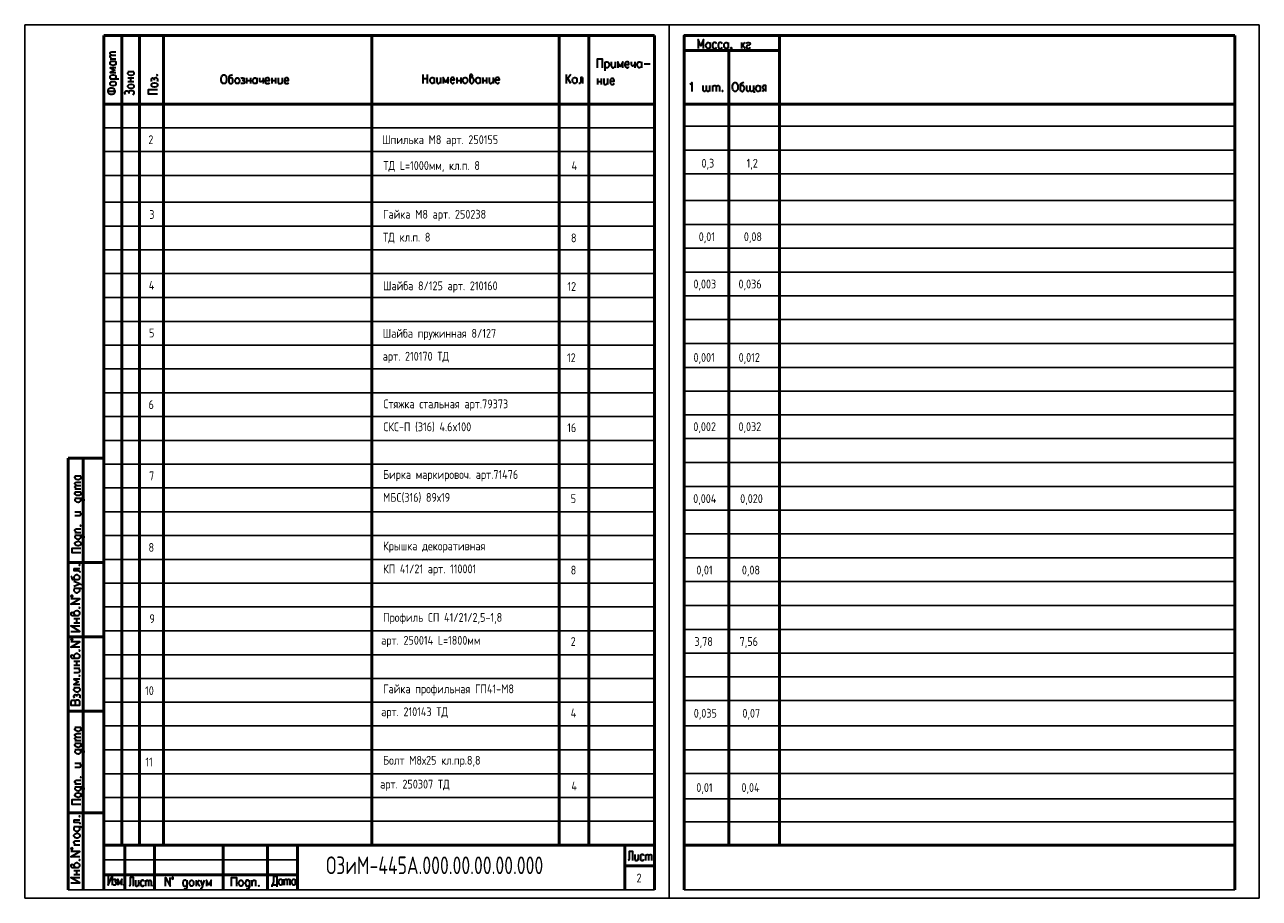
# Model space of a CAD drawing. Header units: millimetres. Extents: x -2 to 1280, y -3 to 601.
# Tile 1 of 9: x -2 to 418, y -3 to 294. Entities that reach past the tile are written whole.
import ezdxf

# ---------------------------------------------------------------- set-up
doc = ezdxf.new("R2010")
doc.units = ezdxf.units.MM
doc.layers.add('текст', color=7, linetype='Continuous')
doc.styles.add('simplex', font='simplex.shx', dxfattribs={"width": 0.9})
doc.styles.add('Style1', font='romans.shx', dxfattribs={"width": 0.8})

msp = doc.modelspace()

# ---------------------------------------------------------------- linework, layer by layer
at = {"color": 7, "lineweight": 25}
for p, q in [((-1.79, 2.93), (-1.79, 293.6)), ((217.49, -3.49), (217.49, 293.51)), ((418.21, -3.49), (418.21, 293.6))]:
    msp.add_line(p, q, dxfattribs=at)
for p, q in [((-1.79, -3.49), (-1.79, 293.51)), ((-1.79, 293.51), (418.21, 293.51)), ((418.21, -3.49), (418.21, 293.51)), ((-1.79, -3.49), (418.21, -3.49)), ((212.41, -0.59), (13.02, -0.59)), ((409.85, -0.59), (222.57, -0.59))]:
    msp.add_line(p, q)
at = {"color": 7, "lineweight": 50}
for p, q in [((25.13, 289.9), (25.13, -0.59)), ((31.22, 289.9), (31.22, 14.56)), ((37.32, 289.9), (37.32, 14.56)), ((45.45, 289.9), (45.45, 14.56)), ((116.31, 289.9), (116.31, 14.56)), ((180.07, 289.9), (180.07, 14.56)), ((190.14, 289.9), (190.14, 14.56)), ((212.41, -0.59), (212.41, 289.9)), ((222.57, 289.9), (222.57, -0.59)), ((255, 289.9), (255, 14.58)), ((255, 289.9), (255, 284.82)), ((409.85, -0.59), (409.85, 289.9)), ((237.72, 284.82), (237.72, 14.58)), ((13.02, 146.14), (13.02, -0.59)), ((18.1, -0.59), (18.1, 146.14)), ((25.13, -0.59), (25.13, 137.08)), ((25.13, 137.08), (25.13, -0.59)), ((25.13, -0.59), (25.13, 137.08)), ((25.13, -0.59), (25.13, 64.09)), ((25.13, 64.09), (25.13, -0.59)), ((212.41, 64.09), (212.41, -0.59)), ((212.41, -0.59), (212.41, 64.09)), ((25.13, 15.5), (25.13, -0.59)), ((25.13, -0.59), (25.13, 14.56)), ((32.24, 14.56), (32.24, -0.59)), ((42.4, 14.56), (42.4, -0.59)), ((65.68, 14.56), (65.68, -0.59)), ((80.84, 14.56), (80.84, -0.59)), ((91, -0.59), (91, 14.56)), ((91, 14.56), (91, 9.57)), ((202.33, 14.56), (202.33, -0.59)), ((91, -0.59), (91, 4.49)), ((202.33, 7.54), (212.41, 7.54))]:
    msp.add_line(p, q, dxfattribs=at)
at = {"color": 7, "lineweight": 35}
for p, q in [((53.4, 0.34), (53.32, -0.08)), ((53.4, 2.63), (53.4, 0.34)), ((58.48, 0.09), (58.23, -0.25)), ((58.74, 0.59), (58.48, 0.09)), ((74.66, 0.34), (74.49, -0.08)), ((74.66, 2.63), (74.66, 0.34)), ((52.64, -0.42), (52.39, -0.25)), ((52.98, -0.42), (52.64, -0.42)), ((53.15, -0.25), (52.98, -0.42)), ((53.32, -0.08), (53.15, -0.25)), ((58.06, -0.42), (57.89, -0.42)), ((58.23, -0.25), (58.06, -0.42)), ((73.81, -0.42), (73.55, -0.25)), ((74.15, -0.42), (73.81, -0.42)), ((74.4, -0.25), (74.15, -0.42)), ((74.49, -0.08), (74.4, -0.25))]:
    msp.add_line(p, q, dxfattribs=at)
at = {"color": 7, "lineweight": 50, "flags": 128}
for points in [[(212.41, 289.9), (25.13, 289.9)], [(222.57, 289.94), (237.72, 289.94)], [(409.85, 289.9), (222.57, 289.9)], [(255, 289.9), (222.57, 289.9), (222.57, 274.75), (222.57, 289.9)], [(255, 284.82), (222.57, 284.82)], [(25.13, 266.62), (212.41, 266.62)], [(222.57, 266.62), (409.85, 266.62)], [(25.13, 146.14), (13.02, 146.14)], [(25.13, 110.75), (13.02, 110.75)], [(25.13, 85.43), (13.02, 85.43)], [(25.13, 60.12), (13.02, 60.12)], [(25.13, 25.57), (13.02, 25.57)], [(25.13, 8.55), (25.13, 15.58)], [(25.13, 14.56), (212.41, 14.56)], [(202.33, 14.56), (202.33, 7.54)], [(222.57, 14.58), (409.85, 14.58)], [(91, 4.49), (25.13, 4.49)]]:
    msp.add_lwpolyline(points, dxfattribs=at)
at = {"color": 7, "lineweight": 35, "flags": 128}
for points in [[(229.17, 285.54), (229.17, 288.59), (228.24, 286.39), (227.31, 288.59), (227.31, 285.54)], [(231.37, 285.96), (231.12, 285.62), (230.87, 285.54), (230.53, 285.54), (230.36, 285.62), (230.19, 285.79), (230.1, 285.96), (229.93, 286.39), (229.93, 286.64), (230.1, 287.06), (230.36, 287.4), (230.53, 287.57), (230.87, 287.57), (231.12, 287.4), (231.37, 287.06)], [(231.37, 287.57), (231.37, 285.54)], [(233.57, 287.06), (233.32, 287.4), (233.07, 287.57), (232.73, 287.57), (232.56, 287.4), (232.3, 287.06), (232.14, 286.64), (232.14, 286.39), (232.3, 285.96), (232.56, 285.62), (232.73, 285.54), (233.07, 285.54), (233.32, 285.62), (233.57, 285.96)], [(235.52, 287.06), (235.27, 287.4), (235.1, 287.57), (234.68, 287.57), (234.51, 287.4), (234.25, 287.06), (234.17, 286.64), (234.17, 286.39), (234.25, 285.96), (234.51, 285.62), (234.68, 285.54), (235.1, 285.54), (235.27, 285.62), (235.52, 285.96)], [(237.47, 285.96), (237.3, 285.62), (237.05, 285.54), (236.71, 285.54), (236.45, 285.62), (236.37, 285.79), (236.2, 285.96), (236.11, 286.39), (236.11, 286.64), (236.2, 287.06), (236.45, 287.4), (236.71, 287.57), (237.05, 287.57), (237.3, 287.4), (237.47, 287.06)], [(237.47, 287.57), (237.47, 285.54)], [(238.65, 285.62), (238.57, 285.54), (238.4, 285.62), (238.57, 285.79), (238.65, 285.62), (238.65, 285.37), (238.57, 285.12), (238.4, 284.95)], [(242.04, 287.57), (242.04, 285.54)], [(243.14, 287.57), (242.04, 286.13)], [(242.46, 286.64), (243.31, 285.54)], [(243.73, 287.06), (243.82, 287.4), (244.24, 287.57), (244.58, 287.57), (244.92, 287.4), (245, 287.06), (244.92, 286.81), (244.67, 286.64), (244.07, 286.55), (243.82, 286.39), (243.73, 286.13), (243.73, 285.96), (243.82, 285.62), (244.24, 285.54), (244.58, 285.54), (244.92, 285.62), (245, 285.96)], [(27.83, 283.21), (27.41, 283.55), (27.24, 283.8), (27.24, 284.06), (27.41, 284.23), (27.83, 284.4), (29.27, 284.4)], [(27.83, 282.03), (27.41, 282.45), (27.24, 282.62), (27.24, 282.87), (27.41, 283.13), (27.83, 283.21), (29.27, 283.21)], [(27.24, 282.03), (29.27, 282.03)], [(193.02, 278.98), (193.02, 282.03), (194.71, 282.03), (194.71, 278.98)], [(28.85, 281.18), (29.19, 280.93), (29.27, 280.67), (29.27, 280.33), (29.19, 280.08), (29.02, 279.99), (28.85, 279.91), (28.43, 279.74), (28.17, 279.74), (27.67, 279.91), (27.41, 280.08), (27.24, 280.33), (27.24, 280.67), (27.41, 280.93), (27.67, 281.18)], [(27.24, 281.18), (29.27, 281.18)], [(29.27, 278.98), (27.24, 278.98), (28.85, 278.13), (27.24, 277.29), (29.27, 277.29)], [(34.95, 277.71), (35.2, 277.45), (35.37, 277.2), (35.37, 276.86), (35.2, 276.61), (35.12, 276.52), (34.95, 276.44), (34.52, 276.27), (34.27, 276.27), (33.76, 276.44), (33.51, 276.61), (33.34, 276.86), (33.34, 277.2), (33.51, 277.45), (33.76, 277.71)], [(33.34, 277.71), (35.37, 277.71)], [(195.56, 281.01), (195.56, 277.96)], [(195.56, 280.59), (195.81, 280.84), (196.07, 281.01), (196.41, 281.01), (196.66, 280.84), (196.91, 280.59), (197, 280.08), (197, 279.83), (196.91, 279.4), (196.66, 279.15), (196.41, 278.98), (196.07, 278.98), (195.81, 279.15), (195.56, 279.4)], [(197.76, 281.01), (197.76, 279.57), (197.93, 279.15), (198.18, 278.98), (198.52, 278.98), (198.69, 279.15), (199.03, 279.57)], [(199.03, 281.01), (199.03, 278.98)], [(201.66, 278.98), (201.66, 281.01), (200.81, 279.4), (199.96, 281.01), (199.96, 278.98)], [(202.42, 280.08), (203.77, 280.08), (203.77, 280.42), (203.69, 280.67), (203.6, 280.84), (203.35, 281.01), (203.01, 281.01), (202.76, 280.84), (202.5, 280.59), (202.42, 280.08), (202.42, 279.83), (202.5, 279.4), (202.76, 279.15), (203.01, 278.98), (203.35, 278.98), (203.6, 279.15), (203.77, 279.4)], [(204.53, 281.01), (204.53, 280.25), (204.62, 279.83), (204.87, 279.66), (205.21, 279.66), (205.47, 279.83), (205.8, 280.25)], [(205.8, 281.01), (205.8, 278.98)], [(208.01, 279.4), (207.75, 279.15), (207.5, 278.98), (207.16, 278.98), (206.9, 279.15), (206.82, 279.23), (206.74, 279.4), (206.57, 279.83), (206.57, 280.08), (206.74, 280.59), (206.9, 280.84), (207.16, 281.01), (207.5, 281.01), (207.75, 280.84), (208.01, 280.59)], [(208.01, 281.01), (208.01, 278.98)], [(208.94, 280.25), (210.97, 280.25)], [(27.67, 275.17), (27.41, 275.34), (27.24, 275.59), (27.24, 275.93), (27.41, 276.18), (27.67, 276.44), (28.17, 276.52), (28.43, 276.52), (28.85, 276.44), (29.19, 276.18), (29.27, 275.93), (29.27, 275.59), (29.19, 275.34), (28.85, 275.17)], [(27.24, 275.17), (30.29, 275.17)], [(27.24, 273.39), (27.24, 273.73), (27.41, 273.98), (27.67, 274.24), (28.17, 274.32), (28.43, 274.32), (28.85, 274.24), (29.19, 273.98), (29.27, 273.73), (29.27, 273.39), (29.19, 273.14), (28.85, 272.97), (28.43, 272.8), (28.17, 272.8), (27.67, 272.97), (27.41, 273.14), (27.24, 273.39)], [(33.34, 275.51), (35.37, 275.51)], [(33.34, 274.24), (35.37, 274.24)], [(33.34, 272.46), (33.34, 272.8), (33.51, 273.05), (33.76, 273.31), (34.27, 273.39), (34.52, 273.39), (34.95, 273.31), (35.2, 273.05), (35.37, 272.8), (35.37, 272.46), (35.2, 272.21), (34.95, 272.04), (34.52, 271.87), (34.27, 271.87), (33.76, 272.04), (33.51, 272.21), (33.34, 272.46)], [(34.35, 274.24), (34.35, 275.51)], [(41.47, 274.32), (41.38, 274.66), (41.38, 275), (41.47, 275.34), (41.8, 275.51), (42.06, 275.34), (42.23, 275.17), (42.23, 274.75)], [(41.38, 272.97), (41.38, 273.31), (41.47, 273.48), (41.8, 273.73), (42.23, 273.81), (42.48, 273.81), (42.91, 273.73), (43.24, 273.48), (43.41, 273.31), (43.41, 272.97), (43.24, 272.71), (42.91, 272.46), (42.48, 272.37), (42.23, 272.37), (41.8, 272.46), (41.47, 272.71), (41.38, 272.97)], [(42.23, 275.17), (42.4, 275.34), (42.48, 275.51), (42.82, 275.59), (43.07, 275.51), (43.24, 275.34), (43.41, 275.17), (43.41, 274.66), (43.24, 274.32)], [(43.07, 276.44), (43.24, 276.27), (43.41, 276.44), (43.24, 276.52), (43.07, 276.44)], [(65.77, 276.52), (66.19, 276.52), (66.44, 276.44), (66.7, 276.1), (66.78, 275.85), (66.87, 275.42), (66.87, 274.66), (66.78, 274.24), (66.7, 273.98), (66.44, 273.64), (66.19, 273.56), (65.77, 273.56), (65.51, 273.64), (65.26, 273.98), (65.17, 274.24), (65, 274.66), (65, 275.42), (65.17, 275.85), (65.26, 276.1), (65.51, 276.44), (65.77, 276.52)], [(68.9, 276.52), (68.64, 276.44), (68.05, 276.27), (67.8, 276.1), (67.71, 275.85), (67.71, 274.07), (67.8, 273.81), (67.97, 273.64), (68.14, 273.56), (68.47, 273.56), (68.73, 273.64), (68.98, 273.98), (69.07, 274.41), (69.07, 274.66), (68.98, 275.08), (68.9, 275.25), (68.73, 275.42), (68.47, 275.51), (68.14, 275.51), (67.97, 275.42), (67.71, 275.08)], [(70.34, 275.51), (70.68, 275.51), (70.93, 275.42), (71.18, 275.08), (71.27, 274.66), (71.27, 274.41), (71.18, 273.98), (70.93, 273.64), (70.68, 273.56), (70.34, 273.56), (70.17, 273.64), (69.91, 273.98), (69.83, 274.41), (69.83, 274.66), (69.91, 275.08), (70.17, 275.42), (70.34, 275.51)], [(71.78, 275.42), (72.12, 275.51), (72.45, 275.51), (72.79, 275.42), (72.88, 275.08), (72.79, 274.83), (72.54, 274.66), (72.2, 274.66)], [(72.54, 274.66), (72.79, 274.58), (72.88, 274.41), (73.05, 274.07), (72.88, 273.81), (72.79, 273.64), (72.54, 273.56), (72.12, 273.56), (71.78, 273.64)], [(73.72, 275.51), (73.72, 273.56)], [(73.72, 274.58), (74.99, 274.58)], [(74.99, 275.51), (74.99, 273.56)], [(77.2, 273.98), (76.94, 273.64), (76.69, 273.56), (76.35, 273.56), (76.18, 273.64), (76.01, 273.81), (75.93, 273.98), (75.84, 274.41), (75.84, 274.66), (75.93, 275.08), (76.18, 275.42), (76.35, 275.51), (76.69, 275.51), (76.94, 275.42), (77.2, 275.08)], [(77.2, 275.51), (77.2, 273.56)], [(78.04, 275.51), (78.04, 274.83), (78.13, 274.41), (78.38, 274.24), (78.72, 274.24), (78.89, 274.41), (79.31, 274.83)], [(79.31, 275.51), (79.31, 273.56)], [(80.07, 274.66), (81.51, 274.66), (81.51, 275), (81.34, 275.25), (81.26, 275.42), (81.01, 275.51), (80.67, 275.51), (80.41, 275.42), (80.16, 275.08), (80.07, 274.66), (80.07, 274.41), (80.16, 273.98), (80.41, 273.64), (80.67, 273.56), (81.01, 273.56), (81.26, 273.64), (81.51, 273.98)], [(82.28, 275.51), (82.28, 273.56)], [(82.28, 274.58), (83.55, 274.58)], [(83.55, 275.51), (83.55, 273.56)], [(84.48, 275.51), (84.48, 274.07), (84.56, 273.64), (84.82, 273.56), (85.15, 273.56), (85.41, 273.64), (85.75, 274.07)], [(85.75, 275.51), (85.75, 273.56)], [(86.59, 274.66), (87.95, 274.66), (87.95, 275), (87.86, 275.25), (87.69, 275.42), (87.52, 275.51), (87.1, 275.51), (86.93, 275.42), (86.68, 275.08), (86.59, 274.66), (86.59, 274.41), (86.68, 273.98), (86.93, 273.64), (87.1, 273.56), (87.52, 273.56), (87.69, 273.64), (87.95, 273.98)], [(133.67, 276.69), (133.67, 273.64)], [(133.67, 275.25), (135.28, 275.25)], [(135.28, 273.64), (135.28, 276.69)], [(137.48, 274.07), (137.22, 273.81), (137.05, 273.64), (136.72, 273.64), (136.46, 273.81), (136.38, 273.9), (136.21, 274.07), (136.12, 274.49), (136.12, 274.83), (136.21, 275.25), (136.46, 275.51), (136.72, 275.68), (137.05, 275.68), (137.22, 275.51), (137.48, 275.25)], [(137.48, 275.68), (137.48, 273.64)], [(138.41, 275.68), (138.41, 274.24), (138.49, 273.81), (138.75, 273.64), (139.09, 273.64), (139.34, 273.81), (139.68, 274.24)], [(139.68, 275.68), (139.68, 273.64)], [(142.22, 273.64), (142.22, 275.68), (141.46, 274.07), (140.61, 275.68), (140.61, 273.64)], [(143.07, 274.83), (144.42, 274.83), (144.42, 275.08), (144.34, 275.34), (144.17, 275.51), (144, 275.68), (143.66, 275.68), (143.4, 275.51), (143.15, 275.25), (143.07, 274.83), (143.07, 274.49), (143.15, 274.07), (143.4, 273.81), (143.66, 273.64), (144, 273.64), (144.17, 273.81), (144.42, 274.07)], [(145.27, 275.68), (145.27, 273.64)], [(145.27, 274.66), (146.54, 274.66)], [(146.54, 275.68), (146.54, 273.64)], [(147.89, 275.68), (148.23, 275.68), (148.48, 275.51), (148.74, 275.25), (148.82, 274.83), (148.82, 274.49), (148.74, 274.07), (148.48, 273.81), (148.23, 273.64), (147.89, 273.64), (147.64, 273.81), (147.47, 274.07), (147.3, 274.49), (147.3, 274.83), (147.47, 275.25), (147.64, 275.51), (147.89, 275.68)], [(149.67, 275.25), (149.84, 275.51), (150.09, 275.68), (150.43, 275.93), (150.6, 276.27), (150.43, 276.52), (150.35, 276.69), (150.01, 276.69), (149.75, 276.52), (149.67, 276.35), (149.67, 274.24), (149.75, 273.9), (149.84, 273.81), (150.09, 273.64), (150.43, 273.64), (150.69, 273.81), (150.94, 274.07), (151.02, 274.49), (151.02, 274.83), (150.94, 275.25), (150.69, 275.51), (150.43, 275.68), (150.09, 275.68)], [(153.14, 274.07), (152.89, 273.81), (152.63, 273.64), (152.29, 273.64), (152.04, 273.81), (151.96, 273.9), (151.87, 274.07), (151.7, 274.49), (151.7, 274.83), (151.87, 275.25), (152.04, 275.51), (152.29, 275.68), (152.63, 275.68), (152.89, 275.51), (153.14, 275.25)], [(153.14, 275.68), (153.14, 273.64)], [(154.07, 275.68), (154.07, 273.64)], [(154.07, 274.66), (155.34, 274.66)], [(155.34, 275.68), (155.34, 273.64)], [(156.27, 275.68), (156.27, 274.24), (156.36, 273.81), (156.61, 273.64), (156.95, 273.64), (157.12, 273.81), (157.54, 274.24)], [(157.54, 275.68), (157.54, 273.64)], [(158.31, 274.83), (159.75, 274.83), (159.75, 275.08), (159.58, 275.34), (159.49, 275.51), (159.24, 275.68), (158.9, 275.68), (158.64, 275.51), (158.39, 275.25), (158.31, 274.83), (158.31, 274.49), (158.39, 274.07), (158.64, 273.81), (158.9, 273.64), (159.24, 273.64), (159.49, 273.81), (159.75, 274.07)], [(184.04, 276.69), (182.44, 274.66)], [(182.44, 276.69), (182.44, 273.64)], [(184.04, 273.64), (182.94, 275.34)], [(185.15, 275.68), (185.48, 275.68), (185.74, 275.51), (185.99, 275.25), (186.08, 274.83), (186.08, 274.49), (185.99, 274.07), (185.74, 273.81), (185.48, 273.64), (185.15, 273.64), (184.98, 273.81), (184.72, 274.07), (184.55, 274.49), (184.55, 274.83), (184.72, 275.25), (184.98, 275.51), (185.15, 275.68)], [(188.02, 275.68), (187.35, 275.68), (187.35, 274.24), (187.26, 273.81), (187.01, 273.64), (186.75, 273.64)], [(188.02, 275.68), (188.02, 273.64)], [(193.02, 275.25), (193.02, 273.22)], [(193.02, 274.24), (194.29, 274.24)], [(194.29, 275.25), (194.29, 273.22)], [(195.22, 275.25), (195.22, 273.81), (195.39, 273.39), (195.56, 273.22), (195.98, 273.22), (196.15, 273.39), (196.49, 273.81)], [(196.49, 275.25), (196.49, 273.22)], [(197.34, 274.41), (198.69, 274.41), (198.69, 274.75), (198.61, 275), (198.52, 275.17), (198.27, 275.25), (197.93, 275.25), (197.68, 275.17), (197.42, 274.83), (197.34, 274.41), (197.34, 274.15), (197.42, 273.73), (197.68, 273.39), (197.93, 273.22), (198.27, 273.22), (198.52, 273.39), (198.69, 273.73)], [(224.52, 273.36), (224.77, 273.53), (225.11, 273.95), (225.11, 270.9)], [(239.67, 273.95), (240.18, 273.95), (240.35, 273.78), (240.6, 273.53), (240.77, 273.19), (240.86, 272.77), (240.86, 272.09), (240.77, 271.58), (240.6, 271.33), (240.35, 271.07), (240.18, 270.9), (239.67, 270.9), (239.42, 271.07), (239.25, 271.33), (239.08, 271.58), (238.99, 272.09), (238.99, 272.77), (239.08, 273.19), (239.25, 273.53), (239.42, 273.78), (239.67, 273.95)], [(242.8, 273.95), (242.55, 273.78), (242.04, 273.61), (241.79, 273.53), (241.62, 273.19), (241.62, 271.5), (241.79, 271.16), (241.87, 271.07), (242.13, 270.9), (242.46, 270.9), (242.72, 271.07), (242.89, 271.33), (243.06, 271.75), (243.06, 272.09), (242.89, 272.51), (242.8, 272.6), (242.72, 272.77), (242.46, 272.94), (242.13, 272.94), (241.87, 272.77), (241.62, 272.51)], [(26.23, 270.94), (29.27, 270.94)], [(26.56, 270.77), (26.56, 271.19), (26.73, 271.53), (26.82, 271.78), (27.16, 272.04), (27.41, 272.12), (28, 272.12), (28.26, 272.04), (28.6, 271.78), (28.68, 271.53), (28.85, 271.19), (28.85, 270.77), (28.68, 270.34), (28.6, 270.17), (28.26, 269.92), (28, 269.83), (27.41, 269.83), (27.16, 269.92), (26.82, 270.17), (26.73, 270.34), (26.56, 270.77)], [(32.49, 269.83), (32.32, 270.26), (32.32, 270.6), (32.49, 270.94), (32.75, 271.1), (33.08, 271.1), (33.34, 270.94), (33.68, 270.6), (33.76, 270.94), (34.1, 271.19), (34.35, 271.27), (34.69, 271.27), (34.95, 271.19), (35.2, 270.94), (35.37, 270.6), (35.37, 270.26), (35.2, 269.92), (34.95, 269.58)], [(33.68, 270.6), (33.68, 270.17)], [(43.41, 269.92), (40.37, 269.92), (40.37, 271.53), (43.41, 271.53)], [(230.19, 271.5), (229.85, 271.07), (229.6, 270.9), (229.34, 270.9), (229.09, 271.07), (229, 271.5), (229, 272.94)], [(231.29, 271.5), (230.95, 271.07), (230.78, 270.9), (230.53, 270.9), (230.27, 271.07), (230.19, 271.5), (230.19, 272.94)], [(231.29, 270.9), (231.29, 272.94)], [(232.22, 272.94), (232.22, 270.9)], [(232.22, 272.34), (232.56, 272.77), (232.81, 272.94), (233.07, 272.94), (233.32, 272.77), (233.41, 272.34), (233.41, 270.9)], [(233.41, 272.34), (233.74, 272.77), (234, 272.94), (234.25, 272.94), (234.42, 272.77), (234.59, 272.34), (234.59, 270.9)], [(235.61, 271.16), (235.52, 271.07), (235.61, 270.9), (235.69, 271.07), (235.61, 271.16)], [(245, 271.5), (244.67, 271.07), (244.41, 270.9), (244.24, 270.9), (243.99, 271.07), (243.82, 271.5), (243.82, 272.94)], [(246.19, 271.5), (245.85, 271.07), (245.6, 270.9), (245.34, 270.9), (245.09, 271.07), (245, 271.5), (245, 272.94)], [(246.19, 272.94), (246.19, 270.9), (246.36, 270.9), (246.36, 270.48)], [(248.39, 271.33), (248.14, 271.07), (247.88, 270.9), (247.54, 270.9), (247.29, 271.07), (247.21, 271.16), (247.12, 271.33), (246.95, 271.75), (246.95, 272.09), (247.12, 272.51), (247.29, 272.77), (247.54, 272.94), (247.88, 272.94), (248.14, 272.77), (248.39, 272.51)], [(248.39, 272.94), (248.39, 270.9)], [(250.34, 270.9), (250.34, 272.94), (249.66, 272.94), (249.41, 272.77), (249.32, 272.6), (249.15, 272.34), (249.15, 272.17), (249.32, 271.92), (249.41, 271.75), (249.66, 271.58), (250.34, 271.58)], [(249.15, 270.9), (249.66, 271.58)], [(16.91, 140.21), (17.25, 139.96), (17.34, 139.79), (17.34, 139.45), (17.25, 139.19), (17.08, 139.11), (16.91, 138.94), (16.49, 138.86), (16.24, 138.86), (15.81, 138.94), (15.47, 139.19), (15.3, 139.45), (15.3, 139.79), (15.47, 139.96), (15.81, 140.21)], [(15.3, 140.21), (17.34, 140.21)], [(15.9, 136.91), (15.47, 137.25), (15.3, 137.42), (15.3, 137.67), (15.47, 137.92), (15.9, 138.01), (17.34, 138.01)], [(15.9, 135.72), (15.47, 136.06), (15.3, 136.32), (15.3, 136.48), (15.47, 136.74), (15.9, 136.91), (17.34, 136.91)], [(15.3, 135.72), (17.34, 135.72)], [(16.91, 134.79), (17.25, 134.54), (17.34, 134.37), (17.34, 133.94), (17.25, 133.78), (17.08, 133.61), (16.91, 133.52), (16.49, 133.44), (16.24, 133.44), (15.81, 133.52), (15.47, 133.78), (15.3, 133.94), (15.3, 134.37), (15.47, 134.54), (15.81, 134.79)], [(15.3, 134.79), (17.34, 134.79)], [(15.81, 132.59), (15.64, 132.51), (15.47, 132.34), (15.3, 132.17), (15.3, 131.74), (15.47, 131.57), (15.81, 131.32), (16.24, 131.24), (16.49, 131.24), (16.91, 131.32), (17.25, 131.57), (17.34, 131.74), (17.34, 132.17), (17.25, 132.34), (16.91, 132.59)], [(15.3, 132.59), (17.67, 132.59), (18.1, 132.51), (18.27, 132.34), (18.35, 132.17), (18.35, 131.74), (18.27, 131.57)], [(15.3, 126.66), (16.83, 126.66), (17.25, 126.83), (17.34, 127), (17.34, 127.43), (17.25, 127.59), (16.83, 127.93)], [(15.3, 127.93), (17.34, 127.93)], [(15.9, 120.91), (15.47, 121.24), (15.3, 121.5), (15.3, 121.84), (15.47, 122.09), (15.81, 122.18), (17.34, 122.18)], [(17.08, 123.19), (17.25, 123.11), (17.34, 123.19), (17.25, 123.36), (17.08, 123.19)], [(15.3, 120.91), (17.34, 120.91)], [(15.81, 119.97), (15.64, 119.89), (15.47, 119.72), (15.3, 119.55), (15.3, 119.21), (15.47, 118.96), (15.81, 118.7), (16.24, 118.62), (16.49, 118.62), (16.91, 118.7), (17.25, 118.96), (17.34, 119.21), (17.34, 119.55), (17.25, 119.72), (16.91, 119.97)], [(15.3, 119.97), (17.67, 119.97), (18.1, 119.89), (18.27, 119.72), (18.35, 119.55), (18.35, 119.21), (18.27, 118.96)], [(15.3, 117.01), (15.3, 117.35), (15.47, 117.52), (15.81, 117.77), (16.24, 117.94), (16.49, 117.94), (16.91, 117.77), (17.25, 117.52), (17.34, 117.35), (17.34, 117.01), (17.25, 116.76), (16.91, 116.5), (16.49, 116.42), (16.24, 116.42), (15.81, 116.5), (15.47, 116.76), (15.3, 117.01)], [(17.34, 113.96), (14.37, 113.96), (14.37, 115.57), (17.34, 115.57)], [(16.66, 109.9), (16.83, 109.73), (17, 109.9), (16.83, 109.98), (16.66, 109.9)], [(13.95, 106.17), (14.12, 105.92), (14.2, 105.33), (14.37, 105.07), (14.63, 104.9), (16.4, 104.9), (16.66, 105.07), (16.83, 105.16), (17, 105.41), (17, 105.84), (16.83, 106.09), (16.57, 106.34), (16.15, 106.51), (15.81, 106.51), (15.39, 106.34), (15.22, 106.17), (15.13, 106.09), (14.97, 105.84), (14.97, 105.41), (15.13, 105.16), (15.39, 104.9)], [(14.97, 108.71), (14.97, 107.95), (16.4, 107.95), (16.83, 107.78), (17, 107.53), (17, 107.27)], [(14.97, 108.71), (17, 108.71)], [(14.97, 102.7), (17, 103.46), (14.97, 104.23)], [(15.39, 102.03), (15.22, 101.86), (15.13, 101.77), (14.97, 101.52), (14.97, 101.09), (15.13, 100.84), (15.39, 100.59), (15.81, 100.42), (16.15, 100.42), (16.57, 100.59), (16.83, 100.84), (17, 101.09), (17, 101.52), (16.83, 101.77), (16.57, 102.03)], [(14.97, 102.03), (17.25, 102.03), (17.67, 101.86), (17.84, 101.77), (18.01, 101.52), (18.01, 101.09), (17.84, 100.84)], [(17, 103.46), (17.59, 103.21), (17.84, 102.96), (18.01, 102.7), (18.01, 102.53)], [(14.2, 99.49), (14.03, 99.49), (13.95, 99.23), (14.03, 99.06), (14.2, 98.98), (14.46, 99.06), (14.54, 99.23), (14.46, 99.49), (14.2, 99.49)], [(17, 96.52), (13.95, 96.52), (17, 98.38), (13.95, 98.38)], [(15.39, 92.71), (15.13, 92.97), (14.97, 93.22), (14.63, 93.64), (14.37, 93.73), (14.12, 93.64), (13.95, 93.47), (13.95, 93.14), (14.12, 92.8), (14.2, 92.71), (16.4, 92.71), (16.66, 92.8), (16.83, 92.97), (17, 93.22), (17, 93.64), (16.83, 93.9), (16.57, 94.15), (16.15, 94.24), (15.81, 94.24), (15.39, 94.15), (15.13, 93.9), (14.97, 93.64), (14.97, 93.22)], [(16.66, 95.34), (16.83, 95.17), (17, 95.34), (16.83, 95.42), (16.66, 95.34)], [(13.95, 87.29), (17, 87.29), (13.95, 89.16), (17, 89.16)], [(14.97, 91.61), (17, 91.61)], [(14.97, 90.17), (17, 90.17)], [(15.98, 90.17), (15.98, 91.61)], [(14.2, 84.84), (14.03, 84.75), (13.95, 84.58), (14.03, 84.41), (14.2, 84.33), (14.46, 84.41), (14.54, 84.58), (14.46, 84.75), (14.2, 84.84)], [(17, 81.87), (13.95, 81.87), (17, 83.74), (13.95, 83.74)], [(16.66, 80.77), (16.83, 80.6), (17, 80.77), (16.83, 80.86), (16.66, 80.77)], [(15.39, 78.15), (15.13, 78.4), (14.97, 78.74), (14.63, 79.08), (14.37, 79.25), (14.12, 79.08), (13.95, 79), (13.95, 78.57), (14.12, 78.32), (14.2, 78.15), (16.4, 78.15), (16.66, 78.32), (16.83, 78.4), (17, 78.74), (17, 79.08), (16.83, 79.33), (16.57, 79.59), (16.15, 79.76), (15.81, 79.76), (15.39, 79.59), (15.13, 79.33), (14.97, 79.08), (14.97, 78.74)], [(14.97, 77.13), (17, 77.13)], [(14.97, 75.78), (17, 75.78)], [(15.98, 75.78), (15.98, 77.13)], [(14.97, 73.32), (16.4, 73.32), (16.83, 73.41), (17, 73.66), (17, 74.09), (16.83, 74.34), (16.4, 74.76)], [(14.97, 74.76), (17, 74.76)], [(16.66, 72.14), (16.83, 72.05), (17, 72.14), (16.83, 72.31), (16.66, 72.14)], [(17, 71.04), (14.97, 71.04), (16.57, 70.11), (14.97, 69.17), (17, 69.17)], [(16.57, 68.16), (16.83, 67.9), (17, 67.65), (17, 67.31), (16.83, 67.06), (16.66, 66.89), (16.57, 66.8), (16.15, 66.63), (15.81, 66.63), (15.39, 66.8), (15.13, 67.06), (14.97, 67.31), (14.97, 67.65), (15.13, 67.9), (15.39, 68.16)], [(14.97, 68.16), (17, 68.16)], [(13.95, 63.33), (13.95, 62.15), (17, 62.15), (17, 63.33), (16.83, 63.67), (16.66, 63.84), (16.4, 63.93), (15.98, 63.93), (15.64, 63.84), (15.56, 63.67), (15.39, 63.33), (15.39, 62.15)], [(13.95, 63.33), (14.12, 63.67), (14.2, 63.84), (14.54, 63.93), (14.8, 63.93), (15.13, 63.84), (15.22, 63.67), (15.39, 63.33)], [(15.13, 64.6), (14.97, 64.94), (14.97, 65.36), (15.13, 65.7), (15.39, 65.87), (15.64, 65.7), (15.81, 65.45), (15.81, 65.11)], [(15.81, 65.45), (15.98, 65.7), (16.15, 65.87), (16.4, 65.96), (16.66, 65.87), (16.83, 65.7), (17, 65.45), (17, 64.94), (16.83, 64.6)], [(16.91, 54.7), (17.25, 54.44), (17.34, 54.19), (17.34, 53.85), (17.25, 53.6), (17.08, 53.51), (16.91, 53.43), (16.49, 53.26), (16.24, 53.26), (15.81, 53.43), (15.47, 53.6), (15.3, 53.85), (15.3, 54.19), (15.47, 54.44), (15.81, 54.7)], [(15.3, 54.7), (17.34, 54.7)], [(15.9, 51.31), (15.47, 51.65), (15.3, 51.9), (15.3, 52.16), (15.47, 52.33), (15.9, 52.5), (17.34, 52.5)], [(15.9, 50.21), (15.47, 50.55), (15.3, 50.72), (15.3, 50.97), (15.47, 51.23), (15.9, 51.31), (17.34, 51.31)], [(15.3, 50.21), (17.34, 50.21)], [(16.91, 49.28), (17.25, 49.02), (17.34, 48.77), (17.34, 48.43), (17.25, 48.18), (17.08, 48.09), (16.91, 48.01), (16.49, 47.84), (16.24, 47.84), (15.81, 48.01), (15.47, 48.18), (15.3, 48.43), (15.3, 48.77), (15.47, 49.02), (15.81, 49.28)], [(15.3, 49.28), (17.34, 49.28)], [(15.81, 47.08), (15.64, 46.91), (15.47, 46.82), (15.3, 46.57), (15.3, 46.23), (15.47, 45.98), (15.81, 45.81), (16.24, 45.64), (16.49, 45.64), (16.91, 45.81), (17.25, 45.98), (17.34, 46.23), (17.34, 46.57), (17.25, 46.82), (16.91, 47.08)], [(15.3, 47.08), (17.67, 47.08), (18.1, 46.91), (18.27, 46.82), (18.35, 46.57), (18.35, 46.23), (18.27, 45.98)], [(15.3, 41.15), (16.83, 41.15), (17.25, 41.23), (17.34, 41.49), (17.34, 41.83), (17.25, 42.08), (16.83, 42.42)], [(15.3, 42.42), (17.34, 42.42)], [(15.9, 35.39), (15.47, 35.73), (15.3, 35.9), (15.3, 36.32), (15.47, 36.49), (15.81, 36.66), (17.34, 36.66)], [(15.3, 35.39), (17.34, 35.39)], [(15.81, 34.46), (15.64, 34.29), (15.47, 34.21), (15.3, 33.95), (15.3, 33.61), (15.47, 33.36), (15.81, 33.19), (16.24, 33.02), (16.49, 33.02), (16.91, 33.19), (17.25, 33.36), (17.34, 33.61), (17.34, 33.95), (17.25, 34.21), (16.91, 34.46)], [(15.3, 34.46), (17.67, 34.46), (18.1, 34.29), (18.27, 34.21), (18.35, 33.95), (18.35, 33.61), (18.27, 33.36)], [(17.08, 37.68), (17.25, 37.59), (17.34, 37.68), (17.25, 37.76), (17.08, 37.68)], [(17.34, 28.45), (14.37, 28.45), (14.37, 30.06), (17.34, 30.06)], [(15.3, 31.41), (15.3, 31.75), (15.47, 32.01), (15.81, 32.26), (16.24, 32.34), (16.49, 32.34), (16.91, 32.26), (17.25, 32.01), (17.34, 31.75), (17.34, 31.41), (17.25, 31.16), (16.91, 30.99), (16.49, 30.82), (16.24, 30.82), (15.81, 30.99), (15.47, 31.16), (15.3, 31.41)], [(14.97, 23.2), (14.97, 22.44), (16.4, 22.44), (16.83, 22.27), (17, 22.02), (17, 21.76)], [(14.97, 23.2), (17, 23.2)], [(16.66, 24.39), (16.83, 24.22), (17, 24.39), (16.83, 24.47), (16.66, 24.39)], [(15.39, 20.91), (15.22, 20.75), (15.13, 20.66), (14.97, 20.41), (14.97, 19.98), (15.13, 19.73), (15.39, 19.48), (15.81, 19.39), (16.15, 19.39), (16.57, 19.48), (16.83, 19.73), (17, 19.98), (17, 20.41), (16.83, 20.66), (16.57, 20.91)], [(14.97, 20.91), (17.25, 20.91), (17.67, 20.75), (17.84, 20.66), (18.01, 20.41), (18.01, 19.98), (17.84, 19.73)], [(14.97, 17.61), (14.97, 17.95), (15.13, 18.21), (15.39, 18.46), (15.81, 18.63), (16.15, 18.63), (16.57, 18.46), (16.83, 18.21), (17, 17.95), (17, 17.61), (16.83, 17.36), (16.57, 17.1), (16.15, 16.94), (15.81, 16.94), (15.39, 17.1), (15.13, 17.36), (14.97, 17.61)], [(14.2, 13.63), (14.03, 13.55), (13.95, 13.38), (14.03, 13.21), (14.2, 13.13), (14.46, 13.21), (14.54, 13.38), (14.46, 13.55), (14.2, 13.63)], [(15.56, 14.65), (15.13, 15.07), (14.97, 15.33), (14.97, 15.67), (15.13, 15.92), (15.39, 16.09), (17, 16.09)], [(14.97, 14.65), (17, 14.65)], [(17, 10.67), (13.95, 10.67), (17, 12.45), (13.95, 12.45)], [(15.39, 7.03), (15.13, 7.28), (14.97, 7.54), (14.63, 7.88), (14.37, 8.05), (14.12, 7.88), (13.95, 7.79), (13.95, 7.37), (14.12, 7.11), (14.2, 7.03), (16.4, 7.03), (16.66, 7.11), (16.83, 7.28), (17, 7.54), (17, 7.88), (16.83, 8.13), (16.57, 8.38), (16.15, 8.55), (15.81, 8.55), (15.39, 8.38), (15.13, 8.13), (14.97, 7.88), (14.97, 7.54)], [(16.66, 9.57), (16.83, 9.4), (17, 9.57), (16.83, 9.65), (16.66, 9.57)], [(205.04, 9.4), (205.04, 12.45), (203.86, 12.45), (203.86, 9.99), (203.77, 9.65), (203.69, 9.48), (203.52, 9.4)], [(205.8, 11.43), (205.8, 9.99), (205.89, 9.48), (206.14, 9.4), (206.4, 9.4), (206.65, 9.48), (206.9, 9.99)], [(206.9, 11.43), (206.9, 9.4)], [(208.85, 11.01), (208.68, 11.26), (208.43, 11.43), (208.17, 11.43), (207.92, 11.26), (207.75, 11.01), (207.67, 10.5), (207.67, 10.25), (207.75, 9.82), (207.92, 9.48), (208.17, 9.4), (208.43, 9.4), (208.68, 9.48), (208.85, 9.82)], [(209.44, 11.43), (209.44, 9.4)], [(209.44, 10.84), (209.78, 11.26), (209.95, 11.43), (210.21, 11.43), (210.38, 11.26), (210.46, 10.84), (210.46, 9.4)], [(210.46, 10.84), (210.8, 11.26), (210.97, 11.43), (211.22, 11.43), (211.39, 11.26), (211.48, 10.84), (211.48, 9.4)], [(14.97, 5.93), (17, 5.93)], [(14.97, 4.57), (17, 4.57)], [(15.98, 4.57), (15.98, 5.93)], [(13.95, 1.78), (17, 1.78), (13.95, 3.56), (17, 3.56)], [(26.65, 4.07), (26.65, 1.02), (27.92, 4.07), (27.92, 1.02)], [(28.34, 2.88), (28.68, 3.05), (28.94, 3.05), (29.19, 2.88), (29.27, 2.63), (29.19, 2.29), (29.02, 2.2), (28.77, 2.2)], [(29.02, 2.2), (29.19, 2.03), (29.27, 1.86), (29.36, 1.61), (29.27, 1.27), (29.19, 1.19), (29.02, 1.02), (28.68, 1.02), (28.34, 1.19)], [(31.22, 1.02), (31.22, 3.05), (30.54, 1.44), (29.95, 3.05), (29.95, 1.02)], [(31.98, 1.27), (31.9, 1.19), (31.98, 1.02), (32.07, 1.19), (31.98, 1.27)], [(35.2, 0.59), (35.2, 3.64), (34.1, 3.64), (34.1, 1.19), (34.02, 0.93), (33.93, 0.76), (33.76, 0.59)], [(35.88, 2.63), (35.88, 1.19), (36.05, 0.76), (36.22, 0.59), (36.47, 0.59), (36.64, 0.76), (36.98, 1.19)], [(36.98, 2.63), (36.98, 0.59)], [(38.76, 2.2), (38.59, 2.54), (38.42, 2.63), (38.08, 2.63), (37.91, 2.54), (37.74, 2.2), (37.66, 1.78), (37.66, 1.53), (37.74, 1.1), (37.91, 0.76), (38.08, 0.59), (38.42, 0.59), (38.59, 0.76), (38.76, 1.1)], [(39.35, 2.63), (39.35, 0.59)], [(39.35, 2.03), (39.6, 2.54), (39.77, 2.63), (40.03, 2.63), (40.2, 2.54), (40.28, 2.03), (40.28, 0.59)], [(40.28, 2.03), (40.53, 2.54), (40.79, 2.63), (40.96, 2.63), (41.13, 2.54), (41.21, 2.03), (41.21, 0.59)], [(42.06, 0.93), (41.97, 0.76), (42.06, 0.59), (42.14, 0.76), (42.06, 0.93)], [(46.12, 0.59), (46.12, 3.64), (47.73, 0.59), (47.73, 3.64)], [(48.75, 3.39), (48.75, 3.56), (48.58, 3.64), (48.41, 3.56), (48.32, 3.39), (48.41, 3.13), (48.58, 3.05), (48.75, 3.13), (48.75, 3.39)], [(53.4, 2.2), (53.32, 2.37), (53.15, 2.54), (52.98, 2.63), (52.64, 2.63), (52.39, 2.54), (52.13, 2.2), (52.05, 1.78), (52.05, 1.53), (52.13, 1.1), (52.39, 0.76), (52.64, 0.59), (52.98, 0.59), (53.15, 0.76), (53.4, 1.1)], [(54.76, 2.63), (55.18, 2.63), (55.35, 2.54), (55.61, 2.2), (55.69, 1.78), (55.69, 1.53), (55.61, 1.1), (55.35, 0.76), (55.18, 0.59), (54.76, 0.59), (54.59, 0.76), (54.34, 1.1), (54.25, 1.53), (54.25, 1.78), (54.34, 2.2), (54.59, 2.54), (54.76, 2.63)], [(56.54, 2.63), (56.54, 0.59)], [(57.72, 2.63), (56.54, 1.19)], [(56.96, 1.78), (57.81, 0.59)], [(58.06, 2.63), (58.74, 0.59), (59.42, 2.63)], [(61.62, 0.59), (61.62, 2.63), (60.85, 1.1), (60.01, 2.63), (60.01, 0.59)], [(68.56, 0.59), (68.56, 3.64), (70.25, 3.64), (70.25, 0.59)], [(71.61, 2.63), (71.95, 2.63), (72.2, 2.54), (72.45, 2.2), (72.54, 1.78), (72.54, 1.53), (72.45, 1.1), (72.2, 0.76), (71.95, 0.59), (71.61, 0.59), (71.35, 0.76), (71.18, 1.1), (71.01, 1.53), (71.01, 1.78), (71.18, 2.2), (71.35, 2.54), (71.61, 2.63)], [(74.66, 2.2), (74.49, 2.37), (74.4, 2.54), (74.15, 2.63), (73.81, 2.63), (73.55, 2.54), (73.39, 2.2), (73.22, 1.78), (73.22, 1.53), (73.39, 1.1), (73.55, 0.76), (73.81, 0.59), (74.15, 0.59), (74.4, 0.76), (74.66, 1.1)], [(75.5, 2.63), (75.5, 0.59)], [(75.5, 2.03), (75.93, 2.54), (76.09, 2.63), (76.43, 2.63), (76.69, 2.54), (76.77, 2.2), (76.77, 0.59)], [(77.87, 0.93), (77.7, 0.76), (77.87, 0.59), (77.96, 0.76), (77.87, 0.93)], [(84.14, 0.43), (84.14, 1.02), (82.28, 1.02), (82.28, 0.43)], [(82.44, 1.02), (82.78, 1.44), (82.87, 1.78), (82.95, 2.29), (82.95, 4.07), (83.97, 4.07), (83.97, 1.02)], [(85.75, 1.44), (85.58, 1.19), (85.41, 1.02), (85.15, 1.02), (84.9, 1.19), (84.82, 1.27), (84.73, 1.44), (84.65, 1.86), (84.65, 2.2), (84.73, 2.63), (84.9, 2.88), (85.15, 3.05), (85.41, 3.05), (85.58, 2.88), (85.75, 2.63)], [(85.75, 3.05), (85.75, 1.02)], [(86.51, 3.05), (86.51, 1.02)], [(86.51, 2.46), (86.85, 2.88), (87.02, 3.05), (87.19, 3.05), (87.36, 2.88), (87.52, 2.46), (87.52, 1.02)], [(87.52, 2.46), (87.78, 2.88), (87.95, 3.05), (88.12, 3.05), (88.37, 2.88), (88.46, 2.46), (88.46, 1.02)], [(90.23, 1.44), (90.06, 1.19), (89.9, 1.02), (89.56, 1.02), (89.39, 1.19), (89.3, 1.27), (89.22, 1.44), (89.13, 1.86), (89.13, 2.2), (89.22, 2.63), (89.39, 2.88), (89.56, 3.05), (89.9, 3.05), (90.06, 2.88), (90.23, 2.63)], [(90.23, 3.05), (90.23, 1.02)]]:
    msp.add_lwpolyline(points, dxfattribs=at)
at = {"color": 7, "lineweight": 25, "flags": 128}
for points in [[(25.13, 258.49), (212.41, 258.49)], [(222.57, 259.08), (409.85, 259.08)], [(25.13, 250.45), (212.41, 250.45)], [(222.57, 250.95), (409.85, 250.95)], [(25.13, 242.32), (212.41, 242.32)], [(222.57, 242.91), (409.85, 242.91)], [(25.13, 233.26), (212.41, 233.26)], [(222.57, 233.77), (409.85, 233.77)], [(25.13, 225.13), (212.41, 225.13)], [(222.57, 225.64), (409.85, 225.64)], [(25.13, 217), (212.41, 217)], [(222.57, 217.6), (409.85, 217.6)], [(25.13, 208.96), (212.41, 208.96)], [(222.57, 209.47), (409.85, 209.47)], [(25.13, 200.83), (212.41, 200.83)], [(222.57, 201.34), (409.85, 201.34)], [(222.57, 193.3), (409.85, 193.3)], [(25.13, 192.7), (212.41, 192.7)], [(222.57, 185.17), (409.85, 185.17)], [(25.13, 184.66), (212.41, 184.66)], [(25.13, 176.53), (212.41, 176.53)], [(222.57, 177.04), (409.85, 177.04)], [(25.13, 168.4), (212.41, 168.4)], [(222.57, 169), (409.85, 169)], [(25.13, 160.36), (212.41, 160.36)], [(222.57, 160.87), (409.85, 160.87)], [(25.13, 152.23), (212.41, 152.23)], [(222.57, 152.83), (409.85, 152.83)], [(25.13, 144.19), (212.41, 144.19)], [(222.57, 144.7), (409.85, 144.7)], [(25.13, 136.06), (212.41, 136.06), (25.13, 136.06)], [(222.57, 136.57), (409.85, 136.57)], [(222.57, 136.57), (409.85, 136.57)], [(25.13, 127.93), (212.41, 127.93)], [(222.57, 128.53), (409.85, 128.53)], [(25.13, 119.89), (212.41, 119.89)], [(222.57, 120.4), (409.85, 120.4)], [(25.13, 111.76), (212.41, 111.76)], [(222.57, 112.27), (409.85, 112.27)], [(25.13, 103.63), (212.41, 103.63)], [(222.57, 104.23), (409.85, 104.23)], [(25.13, 95.59), (212.41, 95.59)], [(222.57, 96.1), (409.85, 96.1)], [(25.13, 87.46), (212.41, 87.46)], [(222.57, 87.97), (409.85, 87.97)], [(222.57, 79.93), (409.85, 79.93)], [(25.13, 79.33), (212.41, 79.33)], [(222.57, 71.8), (409.85, 71.8)], [(25.13, 71.29), (212.41, 71.29)], [(25.13, 63.16), (212.41, 63.16)], [(222.57, 63.76), (409.85, 63.76)], [(25.13, 55.12), (212.41, 55.12)], [(222.57, 55.12), (409.85, 55.12)], [(25.13, 46.99), (212.41, 46.99)], [(222.57, 46.99), (409.85, 46.99)], [(25.13, 38.86), (212.41, 38.86)], [(222.57, 38.95), (409.85, 38.95)], [(25.13, 30.82), (212.41, 30.82)], [(222.57, 30.31), (409.85, 30.31)], [(25.13, 22.69), (212.41, 22.69)], [(222.57, 22.51), (409.85, 22.51)], [(25.13, 14.56), (212.41, 14.56)], [(25.13, 9.48), (25.13, 9.65)], [(91, 9.57), (25.13, 9.57)]]:
    msp.add_lwpolyline(points, dxfattribs=at)

# ---------------------------------------------------------------- texts
at = {"color": 0, "lineweight": 35, "style": 'simplex', "width": 0.7}
msp.add_text('ОЗиМ-445А.000.00.00.00.000', height=6, dxfattribs=at).set_placement((100.78, 4.73))
at = {"layer": 'текст', "lineweight": 20, "style": 'Style1', "width": 0.8}
for s, p in [('2', (40.27, 252.98)), ('Шпилька М8 арт. 250155', (119.81, 253)), ('0,3', (228.45, 244.99)), ('1,2', (243.8, 244.99)), ('ТД L=1000мм, кл.п. 8 ', (120.2, 244.2)), ('4', (184.25, 244.16)), ('3', (40.6, 227.55)), ('Гайка М8 арт. 250238', (120.11, 227.63)), ('ТД кл.п. 8 ', (120.11, 219.84)), ('8', (184.04, 219.59)), ('0,01', (227.51, 219.99)), ('0,08', (242.86, 219.99)), ('4', (40.44, 203.49)), ('Шайба 8/125 арт. 210160', (120.11, 203.3)), ('12', (182.84, 203.06)), ('0,003', (225.7, 203.91)), ('0,036', (241.05, 203.91)), ('5', (40.51, 187.27)), ('Шайба пружинная 8/127 ', (120, 187.14)), ('арт. 210170 ТД ', (120, 179.35)), ('12', (182.71, 178.85)), ('0,001', (225.73, 178.93)), ('0,012', (241.08, 178.93)), ('6', (40.35, 162.9)), ('Стяжка стальная арт.79373 ', (120.25, 163.14)), ('СКС-П (316) 4.6x100 ', (120.25, 155.35)), ('16', (182.78, 155.04)), ('0,002', (225.68, 155.39)), ('0,032', (241.03, 155.39)), ('7', (40.52, 138.66)), ('Бирка маркировоч. арт.71476', (120.13, 139.13)), ('МБC(316) 89х19', (120.13, 131.34)), ('5', (183.95, 130.93)), ('0,004', (225.63, 130.93)), ('0,020', (241.61, 130.93)), ('Крышка декоративная ', (120.13, 114.83)), ('8', (40.35, 114.33)), ('КП 41/21 арт. 110001', (120.13, 107.04)), ('8', (183.95, 106.63)), ('0,01', (226.7, 106.63)), ('0,08', (242.19, 106.63)), ('9', (40.65, 90.1)), ('Профиль СП 41/21/2,5-1,8', (120.13, 90.53)), (' арт. 250014 L=1800мм', (117.89, 82.75)), ('2', (183.95, 82.33)), ('3,78', (226.06, 82.33)), ('7,56', (241.42, 82.33)), ('10', (39.18, 65.62)), ('Гайка профильная ГП41-М8', (120.13, 66.24)), (' арт. 210143 ТД', (117.89, 58.45)), ('4', (183.95, 58.03)), ('0,035', (225.82, 57.94)), ('0,07', (242.37, 57.94)), ('11', (39.28, 41.38)), ('Болт М8х25 кл.пр.8,8', (120.13, 41.94)), (' арт. 250307 ТД', (117.54, 33.84)), ('4', (184.2, 33.22)), ('0,01', (226.69, 32.67)), ('0,04', (242.04, 32.67))]:
    msp.add_text(s, height=3, dxfattribs=at).set_placement(p)
at = {"layer": 'текст', "lineweight": 40, "style": 'Style1', "width": 0.8}
msp.add_text('2', height=3, dxfattribs=at).set_placement((206.36, 1.92))

doc.saveas('drawing.dxf')
